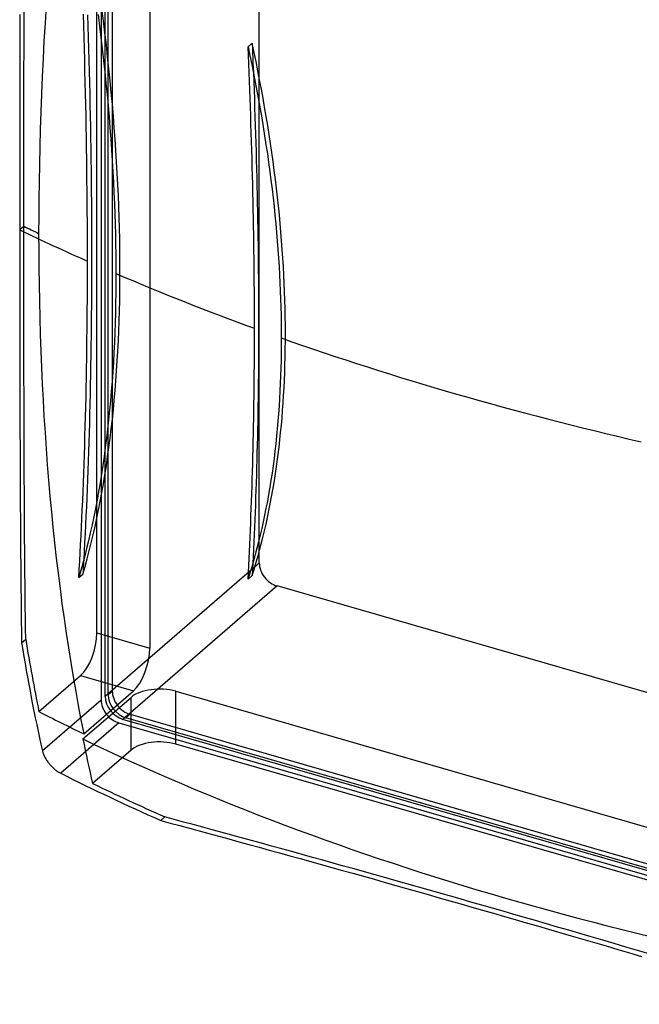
# Model space of a CAD drawing. Header units: millimetres. Extents: x -181 to 124, y -226 to 181.
# Tile 1 of 3: x -181 to -30, y -214 to 26. Entities that reach past the tile are written whole.
import ezdxf

# ---------------------------------------------------------------- set-up
doc = ezdxf.new("R2010")
doc.units = ezdxf.units.MM
doc.layers.add('MAIN-1', color=7, linetype='Continuous')
doc.layers.add('MAIN-2', color=7, linetype='Continuous')

msp = doc.modelspace()

# ---------------------------------------------------------------- linework, layer by layer
at = {"layer": 'MAIN-1'}
for p, q in [((-181.21, 27.43), (-181.22, 23.97)), ((-165.69, 24.72), (-165.77, 27.5)), ((-164.74, 27.39), (-164.66, 24.61)), ((-162.2, 27.42), (-161.85, 24.63)), ((-165.61, 21.95), (-165.69, 24.72)), ((-164.66, 24.61), (-164.58, 21.84)), ((-161.85, 24.63), (-161.51, 21.84)), ((-181.22, 23.97), (-181.23, 20.52)), ((-165.53, 19.19), (-165.61, 21.95)), ((-164.58, 21.84), (-164.5, 19.08)), ((-161.51, 21.84), (-161.18, 19.06)), ((-181.23, 20.52), (-181.23, 17.1)), ((-165.46, 16.44), (-165.53, 19.19)), ((-125.62, 17.51), (-125.71, 19.59)), ((-125.71, 19.59), (-125.26, 17.44)), ((-181.23, 17.1), (-181.24, 13.7)), ((-164.5, 19.08), (-164.43, 16.34)), ((-161.18, 19.06), (-160.87, 16.28)), ((-125.54, 15.42), (-125.62, 17.51)), ((-125.26, 17.44), (-124.81, 15.29)), ((-165.39, 13.69), (-165.46, 16.44)), ((-164.43, 16.34), (-164.36, 13.6)), ((-160.87, 16.28), (-160.57, 13.51)), ((-125.45, 13.33), (-125.54, 15.42)), ((-124.81, 15.29), (-124.38, 13.13)), ((-181.24, 13.7), (-181.25, 10.33)), ((-165.32, 10.96), (-165.39, 13.69)), ((-164.36, 13.6), (-164.3, 10.87)), ((-160.57, 13.51), (-160.29, 10.75)), ((-125.37, 11.23), (-125.45, 13.33)), ((-124.42, 13.34), (-124.33, 11.18)), ((-124.38, 13.13), (-123.95, 10.97)), ((-181.25, 10.33), (-181.25, 6.98)), ((-165.26, 8.23), (-165.32, 10.96)), ((-164.3, 10.87), (-164.24, 8.16)), ((-160.29, 10.75), (-160.03, 8)), ((-125.29, 9.13), (-125.37, 11.23)), ((-124.33, 11.18), (-124.25, 9.02)), ((-123.95, 10.97), (-123.54, 8.8)), ((-165.2, 5.52), (-165.26, 8.23)), ((-164.24, 8.16), (-164.18, 5.46)), ((-160.03, 8), (-159.78, 5.27)), ((-125.21, 7.03), (-125.29, 9.13)), ((-124.25, 9.02), (-124.17, 6.87)), ((-123.54, 8.8), (-123.14, 6.63)), ((-181.25, 6.98), (-181.26, 3.66)), ((-165.14, 2.83), (-165.2, 5.52)), ((-164.18, 5.46), (-164.13, 2.77)), ((-159.78, 5.27), (-159.54, 2.55)), ((-125.14, 4.93), (-125.21, 7.03)), ((-125.06, 2.83), (-125.14, 4.93)), ((-124.17, 6.87), (-124.1, 4.72)), ((-123.14, 6.63), (-122.75, 4.45)), ((-181.26, 3.66), (-181.26, 0.36)), ((-165.09, 0.15), (-165.14, 2.83)), ((-164.13, 2.77), (-164.08, 0.1)), ((-159.54, 2.55), (-159.32, -0.16)), ((-124.99, 0.73), (-125.06, 2.83)), ((-124.1, 4.72), (-124.03, 2.58)), ((-124.03, 2.58), (-123.96, 0.44)), ((-122.75, 4.45), (-122.38, 2.28)), ((-181.26, 0.36), (-181.27, -2.91)), ((-165.05, -2.51), (-165.09, 0.15)), ((-164.08, 0.1), (-164.03, -2.57)), ((-124.93, -1.37), (-124.99, 0.73)), ((-123.96, 0.44), (-123.89, -1.68)), ((-122.38, 2.28), (-122.02, 0.1)), ((-122.02, 0.1), (-121.67, -2.07)), ((-159.32, -0.16), (-159.12, -2.85)), ((-124.86, -3.47), (-124.93, -1.37)), ((-123.89, -1.68), (-123.83, -3.8)), ((-121.67, -2.07), (-121.34, -4.25)), ((-181.27, -2.91), (-181.27, -6.15)), ((-165, -5.15), (-165.05, -2.51)), ((-164.03, -2.57), (-163.99, -5.22)), ((-159.12, -2.85), (-158.93, -5.52)), ((-124.8, -5.56), (-124.86, -3.47)), ((-123.83, -3.8), (-123.76, -5.92)), ((-121.34, -4.25), (-121.01, -6.42)), ((-181.27, -6.15), (-181.27, -9.37)), ((-164.96, -7.77), (-165, -5.15)), ((-163.99, -5.22), (-163.95, -7.86)), ((-158.93, -5.52), (-158.75, -8.17)), ((-124.74, -7.65), (-124.8, -5.56)), ((-123.76, -5.92), (-123.71, -8.03)), ((-121.01, -6.42), (-120.71, -8.58)), ((-181.27, -9.37), (-181.27, -12.55)), ((-164.93, -10.37), (-164.96, -7.77)), ((-163.95, -7.86), (-163.92, -10.48)), ((-158.75, -8.17), (-158.6, -10.8)), ((-124.68, -9.73), (-124.74, -7.65)), ((-123.71, -8.03), (-123.65, -10.13)), ((-120.71, -8.58), (-120.41, -10.74)), ((-164.9, -12.95), (-164.93, -10.37)), ((-163.92, -10.48), (-163.89, -13.1)), ((-158.6, -10.8), (-158.46, -13.4)), ((-124.63, -11.81), (-124.68, -9.73)), ((-124.58, -13.88), (-124.63, -11.81)), ((-123.65, -10.13), (-123.6, -12.22)), ((-120.41, -10.74), (-120.14, -12.9)), ((-181.27, -12.55), (-181.28, -15.71)), ((-164.87, -15.5), (-164.9, -12.95)), ((-163.89, -13.1), (-163.86, -15.7)), ((-158.46, -13.4), (-158.33, -15.99)), ((-124.53, -15.94), (-124.58, -13.88)), ((-123.6, -12.22), (-123.55, -14.31)), ((-123.55, -14.31), (-123.5, -16.39)), ((-120.14, -12.9), (-119.87, -15.05)), ((-181.28, -15.71), (-181.28, -18.83)), ((-164.85, -18.03), (-164.87, -15.5)), ((-163.86, -15.7), (-163.84, -18.28)), ((-158.33, -15.99), (-158.22, -18.54)), ((-124.48, -17.99), (-124.53, -15.94)), ((-123.5, -16.39), (-123.46, -18.46)), ((-119.87, -15.05), (-119.62, -17.18)), ((-181.28, -18.83), (-181.28, -21.93)), ((-164.83, -20.53), (-164.85, -18.03)), ((-163.84, -18.28), (-163.82, -20.85)), ((-158.22, -18.54), (-158.13, -21.07)), ((-124.44, -20.03), (-124.48, -17.99)), ((-123.46, -18.46), (-123.41, -20.53)), ((-119.62, -17.18), (-119.39, -19.31)), ((-164.81, -23.01), (-164.83, -20.53)), ((-163.82, -20.85), (-163.8, -23.41)), ((-158.13, -21.07), (-158.05, -23.57)), ((-124.4, -22.07), (-124.44, -20.03)), ((-123.41, -20.53), (-123.38, -22.59)), ((-119.39, -19.31), (-119.17, -21.43)), ((-119.17, -21.43), (-118.96, -23.54)), ((-181.28, -21.93), (-181.28, -24.99)), ((-164.8, -25.45), (-164.81, -23.01)), ((-163.8, -23.41), (-163.79, -25.95)), ((-158.05, -23.57), (-157.98, -26.05)), ((-124.37, -24.09), (-124.4, -22.07)), ((-123.38, -22.59), (-123.34, -24.64)), ((-118.96, -23.54), (-118.77, -25.64)), ((-181.28, -24.99), (-181.28, -28.13)), ((-164.79, -27.87), (-164.8, -25.45)), ((-163.79, -25.95), (-163.79, -28.48)), ((-157.98, -26.05), (-157.93, -28.49)), ((-124.33, -26.1), (-124.37, -24.09)), ((-124.3, -28.09), (-124.33, -26.1)), ((-123.34, -24.64), (-123.31, -26.68)), ((-118.77, -25.64), (-118.6, -27.72)), ((-181.28, -28.13), (-181.28, -31.27)), ((-164.78, -30.25), (-164.79, -27.87)), ((-163.79, -28.48), (-163.78, -30.99)), ((-157.93, -28.49), (-157.9, -30.9)), ((-124.27, -30.07), (-124.3, -28.09)), ((-123.31, -26.68), (-123.28, -28.72)), ((-123.28, -28.72), (-123.25, -30.75)), ((-118.6, -27.72), (-118.44, -29.79)), ((-164.78, -32.61), (-164.78, -30.25)), ((-163.78, -30.99), (-163.78, -33.49)), ((-157.9, -30.9), (-157.88, -33.28)), ((-124.25, -32.04), (-124.27, -30.07)), ((-123.25, -30.75), (-123.23, -32.77)), ((-118.44, -29.79), (-118.29, -31.84)), ((-181.28, -31.27), (-181.28, -34.4)), ((-164.78, -34.95), (-164.78, -32.61)), ((-163.78, -33.49), (-163.79, -35.98)), ((-157.88, -33.28), (-157.87, -35.62)), ((-124.23, -33.99), (-124.25, -32.04)), ((-123.23, -32.77), (-123.21, -34.78)), ((-118.29, -31.84), (-118.16, -33.87)), ((-181.28, -34.4), (-181.27, -37.54)), ((-164.79, -37.3), (-164.78, -34.95)), ((-157.87, -35.62), (-157.88, -38.02)), ((-124.21, -35.93), (-124.23, -33.99)), ((-124.19, -37.85), (-124.21, -35.93)), ((-123.21, -34.78), (-123.19, -36.79)), ((-118.16, -33.87), (-118.04, -35.89)), ((-118.04, -35.89), (-117.94, -37.89)), ((-181.27, -37.54), (-181.27, -40.67)), ((-164.8, -39.66), (-164.79, -37.3)), ((-163.79, -35.98), (-163.8, -38.47)), ((-157.88, -38.02), (-157.9, -40.42)), ((-124.17, -39.75), (-124.19, -37.85)), ((-123.19, -36.79), (-123.18, -38.79)), ((-117.94, -37.89), (-117.85, -39.87)), ((-181.27, -40.67), (-181.27, -43.79)), ((-164.81, -42.03), (-164.8, -39.66)), ((-163.8, -38.47), (-163.81, -40.94)), ((-157.9, -40.42), (-157.94, -42.82)), ((-124.16, -41.63), (-124.17, -39.75)), ((-123.18, -38.79), (-123.16, -40.78)), ((-117.85, -39.87), (-117.78, -41.83)), ((-164.83, -44.41), (-164.81, -42.03)), ((-163.81, -40.94), (-163.83, -43.4)), ((-157.94, -42.82), (-157.99, -45.23)), ((-124.15, -43.49), (-124.16, -41.63)), ((-123.16, -40.78), (-123.15, -42.76)), ((-123.15, -42.76), (-123.15, -44.73)), ((-117.78, -41.83), (-117.72, -43.77)), ((-181.27, -43.79), (-181.27, -46.92)), ((-164.85, -46.79), (-164.83, -44.41)), ((-163.83, -43.4), (-163.85, -45.85)), ((-157.99, -45.23), (-158.06, -47.63)), ((-124.15, -45.34), (-124.15, -43.49)), ((-124.14, -47.16), (-124.15, -45.34)), ((-123.15, -44.73), (-123.14, -46.7)), ((-117.72, -43.77), (-117.67, -45.69)), ((-181.27, -46.92), (-181.26, -50.03)), ((-164.87, -49.17), (-164.85, -46.79)), ((-163.85, -45.85), (-163.87, -48.3)), ((-158.06, -47.63), (-158.14, -50.03)), ((-124.14, -48.96), (-124.14, -47.16)), ((-123.14, -46.7), (-123.14, -48.65)), ((-117.67, -45.69), (-117.64, -47.59)), ((-117.64, -47.59), (-117.62, -49.46)), ((-181.26, -50.03), (-181.26, -53.14)), ((-164.9, -51.56), (-164.87, -49.17)), ((-163.87, -48.3), (-163.9, -50.73)), ((-158.14, -50.03), (-158.24, -52.43)), ((-124.14, -50.76), (-124.14, -48.96)), ((-123.14, -48.65), (-123.15, -50.6)), ((-117.62, -49.46), (-117.61, -51.31)), ((-164.93, -53.94), (-164.9, -51.56)), ((-163.9, -50.73), (-163.93, -53.15)), ((-158.24, -52.43), (-158.36, -54.82)), ((-124.15, -52.56), (-124.14, -50.76)), ((-124.15, -54.38), (-124.15, -52.56)), ((-123.15, -52.55), (-123.16, -54.49)), ((-123.15, -50.6), (-123.15, -52.55)), ((-117.61, -51.31), (-117.62, -53.14)), ((-181.26, -53.14), (-181.25, -56.23)), ((-164.96, -56.32), (-164.93, -53.94)), ((-163.93, -53.15), (-163.97, -55.56)), ((-158.36, -54.82), (-158.49, -57.2)), ((-124.16, -56.2), (-124.15, -54.38)), ((-123.16, -54.49), (-123.17, -56.42)), ((-117.64, -54.99), (-117.67, -56.83)), ((-117.62, -53.14), (-117.64, -54.99)), ((-181.25, -56.23), (-181.25, -59.32)), ((-165, -58.7), (-164.96, -56.32)), ((-163.97, -55.56), (-164.01, -57.96)), ((-158.49, -57.2), (-158.64, -59.57)), ((-124.17, -58.03), (-124.16, -56.2)), ((-123.17, -56.42), (-123.18, -58.35)), ((-117.67, -56.83), (-117.72, -58.68)), ((-181.25, -59.32), (-181.24, -62.4)), ((-165.05, -61.08), (-165, -58.7)), ((-164.01, -57.96), (-164.05, -60.34)), ((-158.64, -59.57), (-158.81, -61.92)), ((-124.21, -61.7), (-124.19, -59.86)), ((-124.19, -59.86), (-124.17, -58.03)), ((-123.18, -58.35), (-123.2, -60.28)), ((-117.72, -58.68), (-117.78, -60.53)), ((-165.09, -63.45), (-165.05, -61.08)), ((-164.05, -60.34), (-164.1, -62.72)), ((-158.81, -61.92), (-158.99, -64.27)), ((-124.23, -63.54), (-124.21, -61.7)), ((-123.22, -62.19), (-123.24, -64.11)), ((-123.2, -60.28), (-123.22, -62.19)), ((-117.78, -60.53), (-117.85, -62.38)), ((-181.24, -62.4), (-181.23, -65.47)), ((-165.14, -65.81), (-165.09, -63.45)), ((-164.1, -62.72), (-164.15, -65.08)), ((-158.99, -64.27), (-159.19, -66.6)), ((-124.25, -65.39), (-124.23, -63.54)), ((-123.24, -64.11), (-123.27, -66.01)), ((-117.94, -64.23), (-118.04, -66.08)), ((-117.85, -62.38), (-117.94, -64.23)), ((-181.23, -65.47), (-181.22, -68.52)), ((-165.2, -68.16), (-165.14, -65.81)), ((-164.15, -65.08), (-164.2, -67.43)), ((-159.19, -66.6), (-159.41, -68.91)), ((-124.27, -67.24), (-124.25, -65.39)), ((-123.27, -66.01), (-123.3, -67.91)), ((-118.04, -66.08), (-118.16, -67.92)), ((-181.22, -68.52), (-181.21, -71.56)), ((-165.26, -70.5), (-165.2, -68.16)), ((-164.2, -67.43), (-164.26, -69.77)), ((-159.41, -68.91), (-159.64, -71.2)), ((-124.33, -70.93), (-124.3, -69.08)), ((-124.3, -69.08), (-124.27, -67.24)), ((-123.3, -67.91), (-123.33, -69.8)), ((-118.16, -67.92), (-118.29, -69.76)), ((-181.21, -71.56), (-181.21, -74.58)), ((-165.32, -72.84), (-165.26, -70.5)), ((-164.26, -69.77), (-164.32, -72.1)), ((-159.64, -71.2), (-159.89, -73.48)), ((-124.37, -72.78), (-124.33, -70.93)), ((-123.36, -71.69), (-123.4, -73.57)), ((-123.33, -69.8), (-123.36, -71.69)), ((-118.44, -71.59), (-118.6, -73.42)), ((-118.29, -69.76), (-118.44, -71.59)), ((-165.39, -75.16), (-165.32, -72.84)), ((-164.32, -72.1), (-164.39, -74.41)), ((-159.89, -73.48), (-160.16, -75.73)), ((-124.4, -74.63), (-124.37, -72.78)), ((-123.4, -73.57), (-123.44, -75.44)), ((-118.6, -73.42), (-118.77, -75.24)), ((-181.21, -74.58), (-181.19, -77.59)), ((-165.46, -77.46), (-165.39, -75.16)), ((-164.39, -74.41), (-164.46, -76.71)), ((-160.16, -75.73), (-160.44, -77.96)), ((-124.48, -78.31), (-124.44, -76.47)), ((-124.44, -76.47), (-124.4, -74.63)), ((-123.44, -75.44), (-123.48, -77.31)), ((-118.77, -75.24), (-118.96, -77.05)), ((-181.19, -77.59), (-181.18, -80.58)), ((-165.53, -79.75), (-165.46, -77.46)), ((-164.53, -79), (-164.61, -81.27)), ((-164.46, -76.71), (-164.53, -79)), ((-160.44, -77.96), (-160.74, -80.16)), ((-124.53, -80.15), (-124.48, -78.31)), ((-123.48, -77.31), (-123.53, -79.17)), ((-119.17, -78.85), (-119.39, -80.64)), ((-118.96, -77.05), (-119.17, -78.85)), ((-181.18, -80.58), (-181.17, -83.56)), ((-165.61, -82.02), (-165.53, -79.75)), ((-164.61, -81.27), (-164.69, -83.53)), ((-160.74, -80.16), (-161.05, -82.34)), ((-124.58, -81.98), (-124.53, -80.15)), ((-123.58, -81.02), (-123.63, -82.87)), ((-123.53, -79.17), (-123.58, -81.02)), ((-119.39, -80.64), (-119.62, -82.41)), ((-181.17, -83.56), (-181.16, -86.51)), ((-165.69, -84.28), (-165.61, -82.02)), ((-164.69, -83.53), (-164.78, -85.77)), ((-161.05, -82.34), (-161.38, -84.5)), ((-124.68, -85.63), (-124.63, -83.81)), ((-124.63, -83.81), (-124.58, -81.98)), ((-123.63, -82.87), (-123.68, -84.71)), ((-119.62, -82.41), (-119.87, -84.18)), ((-165.77, -86.52), (-165.69, -84.28)), ((-164.78, -85.77), (-164.87, -88.01)), ((-161.38, -84.5), (-161.73, -86.62)), ((-124.74, -87.44), (-124.68, -85.63)), ((-123.68, -84.71), (-123.74, -86.54)), ((-120.14, -85.93), (-120.41, -87.66)), ((-119.87, -84.18), (-120.14, -85.93)), ((-181.16, -86.51), (-181.14, -89.45)), ((-165.86, -88.74), (-165.77, -86.52)), ((-164.87, -88.01), (-164.96, -90.22)), ((-161.73, -86.62), (-162.09, -88.72)), ((-124.8, -89.25), (-124.74, -87.44)), ((-123.8, -88.36), (-123.86, -90.18)), ((-123.74, -86.54), (-123.8, -88.36)), ((-120.41, -87.66), (-120.71, -89.38)), ((-181.14, -89.45), (-181.13, -92.36)), ((-166.05, -93.11), (-165.95, -90.94)), ((-165.95, -90.94), (-165.86, -88.74)), ((-164.96, -90.22), (-165.06, -92.42)), ((-162.46, -90.79), (-162.85, -92.83)), ((-162.09, -88.72), (-162.46, -90.79)), ((-124.93, -92.83), (-124.86, -91.04)), ((-124.86, -91.04), (-124.8, -89.25)), ((-123.86, -90.18), (-123.93, -91.99)), ((-120.71, -89.38), (-121.01, -91.09)), ((-181.13, -92.36), (-181.11, -95.26)), ((-166.15, -95.27), (-166.05, -93.11)), ((-165.06, -92.42), (-165.16, -94.61)), ((-162.85, -92.83), (-163.25, -94.83)), ((-124.99, -94.6), (-124.93, -92.83)), ((-123.93, -91.99), (-124, -93.79)), ((-121.34, -92.77), (-121.67, -94.44)), ((-121.01, -91.09), (-121.34, -92.77)), ((-181.11, -95.26), (-181.09, -98.13)), ((-166.25, -97.4), (-166.15, -95.27)), ((-165.16, -94.61), (-165.26, -96.78)), ((-163.25, -94.83), (-163.67, -96.81)), ((-125.06, -96.37), (-124.99, -94.6)), ((-124.07, -95.59), (-124.14, -97.38)), ((-124, -93.79), (-124.07, -95.59)), ((-121.67, -94.44), (-122.02, -96.09)), ((-181.09, -98.13), (-181.07, -100.98)), ((-166.35, -99.5), (-166.25, -97.4)), ((-165.26, -96.78), (-165.37, -98.94)), ((-163.67, -96.81), (-164.1, -98.75)), ((-125.21, -99.86), (-125.14, -98.12)), ((-125.14, -98.12), (-125.06, -96.37)), ((-124.14, -97.38), (-124.22, -99.16)), ((-122.38, -97.72), (-122.75, -99.34)), ((-122.02, -96.09), (-122.38, -97.72)), ((-166.46, -101.59), (-166.35, -99.5)), ((-165.37, -98.94), (-165.47, -101.08)), ((-164.54, -100.65), (-164.99, -102.52)), ((-164.1, -98.75), (-164.54, -100.65)), ((-125.29, -101.59), (-125.21, -99.86)), ((-124.22, -99.16), (-124.3, -100.93)), ((-122.75, -99.34), (-123.14, -100.93)), ((-181.07, -100.98), (-181.05, -103.81)), ((-166.56, -103.64), (-166.46, -101.59)), ((-165.47, -101.08), (-165.59, -103.21)), ((-164.99, -102.52), (-165.45, -104.36)), ((-125.37, -103.3), (-125.29, -101.59)), ((-124.38, -102.69), (-124.47, -104.45)), ((-124.3, -100.93), (-124.38, -102.69)), ((-123.54, -102.5), (-123.95, -104.04)), ((-123.14, -100.93), (-123.54, -102.5)), ((-181.05, -103.81), (-181.03, -106.61)), ((-166.68, -105.67), (-166.56, -103.64)), ((-165.45, -104.36), (-165.93, -106.15)), ((-165.59, -103.21), (-165.7, -105.32)), ((-125.54, -106.68), (-125.45, -105)), ((-125.45, -105), (-125.37, -103.3)), ((-124.47, -104.45), (-124.56, -106.19)), ((-123.95, -104.04), (-124.38, -105.57)), ((-181.03, -106.61), (-181, -109.39)), ((-166.9, -109.64), (-166.79, -107.67)), ((-166.79, -107.67), (-166.68, -105.67)), ((-165.93, -106.15), (-166.41, -107.92)), ((-125.62, -108.35), (-125.54, -106.68)), ((-124.81, -107.07), (-125.26, -108.55)), ((-124.38, -105.57), (-124.81, -107.07)), ((-181, -109.39), (-180.98, -112.14)), ((-166.41, -107.92), (-166.9, -109.64)), ((-125.71, -110), (-125.62, -108.35)), ((-125.26, -108.55), (-125.71, -110)), ((-180.98, -112.14), (-180.95, -114.87)), ((-180.95, -114.87), (-180.92, -117.57)), ((-180.92, -117.57), (-180.89, -120.24)), ((-180.89, -120.24), (-180.86, -122.88)), ((-180.86, -122.88), (-180.82, -125.5)), ((-175.76, -151.81), (-175.72, -151.96)), ((-175.72, -151.96), (-175.68, -152.12)), ((-175.68, -152.12), (-175.63, -152.29)), ((-175.63, -152.29), (-175.57, -152.46)), ((-175.57, -152.46), (-175.5, -152.63)), ((-175.5, -152.63), (-175.43, -152.81)), ((-175.43, -152.81), (-175.35, -152.99)), ((-175.35, -152.99), (-175.26, -153.17)), ((-175.26, -153.17), (-175.16, -153.36)), ((-175.16, -153.36), (-175.06, -153.54)), ((-175.06, -153.54), (-174.95, -153.73)), ((-174.95, -153.73), (-174.84, -153.92)), ((-174.84, -153.92), (-174.72, -154.1)), ((-174.72, -154.1), (-174.6, -154.28)), ((-174.6, -154.28), (-174.47, -154.46)), ((-174.47, -154.46), (-174.34, -154.64)), ((-174.34, -154.64), (-174.2, -154.82)), ((-174.2, -154.82), (-174.06, -154.99)), ((-174.06, -154.99), (-173.92, -155.15)), ((-173.92, -155.15), (-173.77, -155.32)), ((-173.77, -155.32), (-173.62, -155.49)), ((-173.62, -155.49), (-173.46, -155.65)), ((-173.46, -155.65), (-173.3, -155.81)), ((-173.3, -155.81), (-173.13, -155.97)), ((-173.13, -155.97), (-172.97, -156.12)), ((-172.97, -156.12), (-172.8, -156.27)), ((-172.8, -156.27), (-172.63, -156.41)), ((-172.63, -156.41), (-172.46, -156.54)), ((-172.46, -156.54), (-172.29, -156.67)), ((-172.29, -156.67), (-172.12, -156.79)), ((-172.12, -156.79), (-171.95, -156.9)), ((-171.95, -156.9), (-171.78, -157.01)), ((-171.78, -157.01), (-171.62, -157.1)), ((-171.62, -157.1), (-171.46, -157.19)), ((-171.46, -157.19), (-171.3, -157.28)), ((-146.93, -168.77), (-144.63, -169.39)), ((-144.63, -169.39), (-142.31, -170.02)), ((-142.31, -170.02), (-139.97, -170.66)), ((-139.97, -170.66), (-137.6, -171.3)), ((-137.6, -171.3), (-135.22, -171.95)), ((-135.22, -171.95), (-132.82, -172.61)), ((-132.82, -172.61), (-130.4, -173.27)), ((-130.4, -173.27), (-127.96, -173.93)), ((-127.96, -173.93), (-125.51, -174.61)), ((-125.51, -174.61), (-123.04, -175.29)), ((-123.04, -175.29), (-120.55, -175.97)), ((-120.55, -175.97), (-118.05, -176.66)), ((-118.05, -176.66), (-115.53, -177.36)), ((-115.53, -177.36), (-113, -178.06)), ((-113, -178.06), (-110.46, -178.76)), ((-110.46, -178.76), (-107.91, -179.47)), ((-107.91, -179.47), (-105.34, -180.19)), ((-105.34, -180.19), (-102.76, -180.91)), ((-102.76, -180.91), (-100.17, -181.63)), ((-100.17, -181.63), (-97.58, -182.36)), ((-97.58, -182.36), (-94.97, -183.09)), ((-94.97, -183.09), (-92.36, -183.83)), ((-92.36, -183.83), (-89.74, -184.57)), ((-89.74, -184.57), (-87.11, -185.31)), ((-87.11, -185.31), (-84.48, -186.06)), ((-84.48, -186.06), (-81.84, -186.81)), ((-81.84, -186.81), (-79.2, -187.56)), ((-79.2, -187.56), (-76.56, -188.31)), ((-76.56, -188.31), (-73.92, -189.07)), ((-73.92, -189.07), (-71.27, -189.83)), ((-71.27, -189.83), (-68.62, -190.59)), ((-68.62, -190.59), (-65.98, -191.35)), ((-65.98, -191.35), (-63.33, -192.11)), ((-63.33, -192.11), (-60.68, -192.88)), ((-60.68, -192.88), (-58, -193.66)), ((-58, -193.66), (-55.29, -194.44)), ((-55.29, -194.44), (-52.57, -195.23)), ((-52.57, -195.23), (-49.81, -196.04)), ((-49.81, -196.04), (-47.04, -196.84)), ((-47.04, -196.84), (-44.25, -197.66)), ((-44.25, -197.66), (-41.43, -198.49)), ((-41.43, -198.49), (-38.59, -199.32)), ((-38.59, -199.32), (-35.74, -200.16)), ((-35.74, -200.16), (-32.86, -201)), ((-32.86, -201), (-29.97, -201.86))]:
    msp.add_line(p, q, dxfattribs=at)
for centre, major_axis, ratio, start_param, end_param in [((200, 173.21), (-550, 0), 0.5, 0.804832, 0.845654), ((200, 173.21), (-550, 0), 0.5, 0.862328, 0.940541), ((200, 173.21), (-550, 0), 0.5, 0.955159, 1.047198), ((200, 173.21), (-550, 0), 0.5, 1.047198, 1.139237), ((77.02, 208.71), (-147.37, -510.51), 0.433013, -0.739385, -0.670014), ((200, 27.28), (523.55, 0), 0.5, -2.359151, -2.295154)]:
    msp.add_ellipse(centre, major_axis=major_axis, ratio=ratio, start_param=start_param, end_param=end_param, dxfattribs=at)
at = {"layer": 'MAIN-2'}
for p, q in [((-122.98, -106.1), (-122.98, 177.1)), ((-160.48, -138.57), (-160.48, 144.62)), ((-161.48, 143.75), (-161.48, -139.44)), ((-159.74, -138.21), (-159.74, 141.52)), ((-158.74, 142.39), (-158.74, -137.34)), ((-162.48, -123.11), (-162.48, 125.7)), ((-149.62, 121.98), (-149.62, -126.83)), ((-160.9, 25.9), (-161.28, 28.86)), ((-180.22, 24.83), (-180.21, 28.3)), ((-180.23, 21.39), (-180.22, 24.83)), ((-160.54, 22.96), (-160.9, 25.9)), ((-160.19, 20.02), (-160.54, 22.96)), ((-180.23, 17.96), (-180.23, 21.39)), ((-159.87, 17.1), (-160.19, 20.02)), ((-124.71, 20.45), (-125.71, 19.59)), ((-124.71, 20.45), (-124.66, 19.26)), ((-124.24, 18.21), (-124.71, 20.45)), ((-124.66, 19.26), (-124.61, 18.08)), ((-180.24, 14.56), (-180.23, 17.96)), ((-159.56, 14.2), (-159.87, 17.1)), ((-124.61, 18.08), (-124.56, 16.89)), ((-124.56, 16.89), (-124.51, 15.71)), ((-123.77, 15.98), (-124.24, 18.21)), ((-180.25, 11.19), (-180.24, 14.56)), ((-124.51, 15.71), (-124.46, 14.52)), ((-124.46, 14.52), (-124.42, 13.34)), ((-123.33, 13.75), (-123.77, 15.98)), ((-159.26, 11.3), (-159.56, 14.2)), ((-122.89, 11.52), (-123.33, 13.75)), ((-180.25, 7.84), (-180.25, 11.19)), ((-158.98, 8.43), (-159.26, 11.3)), ((-122.47, 9.29), (-122.89, 11.52)), ((-180.26, 4.52), (-180.25, 7.84)), ((-158.72, 5.56), (-158.98, 8.43)), ((-122.06, 7.07), (-122.47, 9.29)), ((-158.48, 2.72), (-158.72, 5.56)), ((-121.67, 4.85), (-122.06, 7.07)), ((-121.29, 2.63), (-121.67, 4.85)), ((-180.26, 1.22), (-180.26, 4.52)), ((-158.26, -0.11), (-158.48, 2.72)), ((-120.93, 0.42), (-121.29, 2.63)), ((-180.27, -2.05), (-180.26, 1.22)), ((-120.58, -1.78), (-120.93, 0.42)), ((-180.27, -5.3), (-180.27, -2.05)), ((-158.05, -2.91), (-158.26, -0.11)), ((-120.25, -3.98), (-120.58, -1.78)), ((-157.86, -5.7), (-158.05, -2.91)), ((-119.93, -6.17), (-120.25, -3.98)), ((-180.27, -8.51), (-180.27, -5.3)), ((-157.68, -8.46), (-157.86, -5.7)), ((-119.62, -8.36), (-119.93, -6.17)), ((-180.27, -11.69), (-180.27, -8.51)), ((-157.53, -11.21), (-157.68, -8.46)), ((-119.33, -10.53), (-119.62, -8.36)), ((-180.28, -14.85), (-180.27, -11.69)), ((-157.39, -13.92), (-157.53, -11.21)), ((-119.05, -12.7), (-119.33, -10.53)), ((-157.26, -16.62), (-157.39, -13.92)), ((-118.79, -14.87), (-119.05, -12.7)), ((-180.28, -17.97), (-180.28, -14.85)), ((-157.16, -19.29), (-157.26, -16.62)), ((-118.54, -17.02), (-118.79, -14.87)), ((-180.28, -21.06), (-180.28, -17.97)), ((-118.31, -19.17), (-118.54, -17.02)), ((-118.09, -21.3), (-118.31, -19.17)), ((-180.28, -24.13), (-180.28, -21.06)), ((-157.07, -21.94), (-157.16, -19.29)), ((-117.89, -23.43), (-118.09, -21.3)), ((-157, -24.56), (-157.07, -21.94)), ((-117.7, -25.55), (-117.89, -23.43)), ((-180.28, -24.13), (-181.28, -24.99)), ((-180.28, -27.26), (-180.28, -24.13)), ((-156.94, -27.15), (-157, -24.56)), ((-117.53, -27.66), (-117.7, -25.55)), ((-180.28, -30.4), (-180.28, -27.26)), ((-156.9, -29.71), (-156.94, -27.15)), ((-117.37, -29.75), (-117.53, -27.66)), ((-180.28, -33.53), (-180.28, -30.4)), ((-156.88, -32.25), (-156.9, -29.71)), ((-117.23, -31.84), (-117.37, -29.75)), ((-180.27, -36.66), (-180.28, -33.53)), ((-156.87, -34.75), (-156.88, -32.25)), ((-117.1, -33.91), (-117.23, -31.84)), ((-156.88, -37.24), (-156.87, -34.75)), ((-116.99, -35.98), (-117.1, -33.91)), ((-180.27, -39.79), (-180.27, -36.66)), ((-156.9, -39.73), (-156.88, -37.24)), ((-116.89, -38.03), (-116.99, -35.98)), ((-116.81, -40.07), (-116.89, -38.03)), ((-180.27, -42.92), (-180.27, -39.79)), ((-156.94, -42.21), (-156.9, -39.73)), ((-116.74, -42.09), (-116.81, -40.07)), ((-180.27, -46.04), (-180.27, -42.92)), ((-157, -44.68), (-156.94, -42.21)), ((-116.69, -44.1), (-116.74, -42.09)), ((-157.07, -47.14), (-157, -44.68)), ((-116.65, -46.1), (-116.69, -44.1)), ((-180.26, -49.16), (-180.27, -46.04)), ((-157.16, -49.6), (-157.07, -47.14)), ((-116.62, -48.09), (-116.65, -46.1)), ((-180.26, -52.26), (-180.26, -49.16)), ((-157.26, -52.04), (-157.16, -49.6)), ((-116.61, -50.06), (-116.62, -48.09)), ((-116.62, -52.01), (-116.61, -50.06)), ((-180.25, -55.36), (-180.26, -52.26)), ((-157.39, -54.48), (-157.26, -52.04)), ((-116.64, -53.96), (-116.62, -52.01)), ((-157.53, -56.9), (-157.39, -54.48)), ((-116.67, -55.88), (-116.64, -53.96)), ((-180.25, -58.45), (-180.25, -55.36)), ((-157.68, -59.31), (-157.53, -56.9)), ((-116.72, -57.79), (-116.67, -55.88)), ((-180.24, -61.53), (-180.25, -58.45)), ((-157.86, -61.7), (-157.68, -59.31)), ((-116.85, -61.57), (-116.78, -59.69)), ((-116.78, -59.69), (-116.72, -57.79)), ((-180.23, -64.6), (-180.24, -61.53)), ((-158.05, -64.08), (-157.86, -61.7)), ((-116.94, -63.43), (-116.85, -61.57)), ((-180.22, -67.65), (-180.23, -64.6)), ((-158.26, -66.44), (-158.05, -64.08)), ((-117.05, -65.27), (-116.94, -63.43)), ((-158.48, -68.79), (-158.26, -66.44)), ((-117.29, -68.92), (-117.16, -67.1)), ((-117.16, -67.1), (-117.05, -65.27)), ((-180.21, -70.69), (-180.22, -67.65)), ((-158.72, -71.11), (-158.48, -68.79)), ((-117.44, -70.74), (-117.29, -68.92)), ((-180.21, -73.71), (-180.21, -70.69)), ((-158.98, -73.42), (-158.72, -71.11)), ((-117.6, -72.54), (-117.44, -70.74)), ((-180.19, -76.72), (-180.21, -73.71)), ((-159.26, -75.7), (-158.98, -73.42)), ((-117.77, -74.33), (-117.6, -72.54)), ((-159.56, -77.96), (-159.26, -75.7)), ((-118.16, -77.89), (-117.96, -76.12)), ((-117.96, -76.12), (-117.77, -74.33)), ((-180.18, -79.72), (-180.19, -76.72)), ((-159.87, -80.2), (-159.56, -77.96)), ((-118.37, -79.65), (-118.16, -77.89)), ((-180.17, -82.69), (-180.18, -79.72)), ((-160.19, -82.42), (-159.87, -80.2)), ((-118.85, -83.15), (-118.6, -81.41)), ((-118.6, -81.41), (-118.37, -79.65)), ((-180.16, -85.65), (-180.17, -82.69)), ((-160.54, -84.61), (-160.19, -82.42)), ((-119.11, -84.87), (-118.85, -83.15)), ((-180.14, -88.58), (-180.16, -85.65)), ((-160.9, -86.78), (-160.54, -84.61)), ((-119.38, -86.59), (-119.11, -84.87)), ((-180.13, -91.5), (-180.14, -88.58)), ((-161.28, -88.92), (-160.9, -86.78)), ((-119.97, -89.99), (-119.67, -88.3)), ((-119.67, -88.3), (-119.38, -86.59)), ((-162.08, -93.12), (-161.67, -91.04)), ((-161.67, -91.04), (-161.28, -88.92)), ((-120.29, -91.66), (-119.97, -89.99)), ((-180.11, -94.4), (-180.13, -91.5)), ((-162.51, -95.18), (-162.08, -93.12)), ((-120.97, -94.98), (-120.62, -93.33)), ((-120.62, -93.33), (-120.29, -91.66)), ((-180.09, -97.27), (-180.11, -94.4)), ((-162.95, -97.21), (-162.51, -95.18)), ((-121.32, -96.61), (-120.97, -94.98)), ((-180.07, -100.12), (-180.09, -97.27)), ((-163.4, -99.22), (-162.95, -97.21)), ((-122.09, -99.84), (-121.7, -98.23)), ((-121.7, -98.23), (-121.32, -96.61)), ((-180.05, -102.95), (-180.07, -100.12)), ((-163.87, -101.19), (-163.4, -99.22)), ((-122.49, -101.43), (-122.09, -99.84)), ((-180.03, -105.75), (-180.05, -102.95)), ((-164.36, -103.13), (-163.87, -101.19)), ((-123.34, -104.56), (-122.91, -103)), ((-122.91, -103), (-122.49, -101.43)), ((-165.7, -105.32), (-165.74, -105.9)), ((-165.38, -106.92), (-164.86, -105.04)), ((-164.86, -105.04), (-164.36, -103.13)), ((-123.78, -106.1), (-123.34, -104.56)), ((-180, -108.53), (-180.03, -105.75)), ((-165.9, -108.77), (-165.38, -106.92)), ((-165.84, -107.63), (-165.87, -108.2)), ((-165.8, -107.05), (-165.84, -107.63)), ((-165.77, -106.48), (-165.8, -107.05)), ((-165.74, -105.9), (-165.77, -106.48)), ((-122.98, -106.1), (-160.48, -138.57)), ((-124.71, -109.13), (-124.24, -107.63)), ((-124.63, -107.67), (-124.66, -108.16)), ((-124.61, -107.18), (-124.63, -107.67)), ((-124.58, -106.69), (-124.61, -107.18)), ((-124.56, -106.19), (-124.58, -106.69)), ((-124.24, -107.63), (-123.78, -106.1)), ((-179.98, -111.28), (-180, -108.53)), ((-166.9, -109.64), (-165.9, -108.77)), ((-165.87, -108.2), (-165.9, -108.77)), ((-125.71, -110), (-124.71, -109.13)), ((-124.68, -108.65), (-124.71, -109.13)), ((-124.66, -108.16), (-124.68, -108.65)), ((-179.95, -114.01), (-179.98, -111.28)), ((-118.65, -111.68), (-156.15, -144.15)), ((118.65, -180.18), (-118.65, -111.68)), ((-179.92, -116.71), (-179.95, -114.01)), ((-179.89, -119.38), (-179.92, -116.71)), ((-179.86, -122.02), (-179.89, -119.38)), ((-179.82, -124.63), (-179.86, -122.02)), ((-180.82, -125.5), (-179.82, -124.63)), ((-162.48, -123.11), (-149.62, -126.83)), ((-176.6, -142.27), (-166.48, -133.5)), ((-166.48, -133.5), (-153.62, -137.22)), ((-165.88, -148.92), (-154.18, -138.79)), ((-165.7, -147.68), (-153.62, -137.22)), ((-158.74, -137.34), (-159.74, -138.21)), ((-154.18, -151.65), (-154.18, -138.79)), ((-143.25, -150.18), (-143.25, -137.32)), ((-143.25, -137.32), (64.25, -197.22)), ((-161.48, -139.44), (-175.76, -151.81)), ((-154.41, -142.92), (-155.41, -143.79)), ((78.41, -211.29), (-155.41, -143.79)), ((-154.41, -142.92), (79.41, -210.42)), ((-157.15, -145.02), (-171.3, -157.28)), ((-157.15, -145.02), (80.15, -213.52)), ((81.15, -212.65), (-156.15, -144.15)), ((64.25, -210.08), (-143.25, -150.18)), ((-154.18, -151.65), (-163.54, -159.75)), ((-145.93, -167.91), (-146.93, -168.77)), ((-143.67, -168.52), (-145.93, -167.91)), ((-141.38, -169.14), (-143.67, -168.52)), ((-139.07, -169.76), (-141.38, -169.14)), ((-136.75, -170.4), (-139.07, -169.76)), ((-134.4, -171.04), (-136.75, -170.4)), ((-132.04, -171.68), (-134.4, -171.04)), ((-129.66, -172.33), (-132.04, -171.68)), ((-127.26, -172.99), (-129.66, -172.33)), ((-124.84, -173.65), (-127.26, -172.99)), ((-122.41, -174.32), (-124.84, -173.65)), ((-119.96, -174.99), (-122.41, -174.32)), ((-117.5, -175.67), (-119.96, -174.99)), ((-115.02, -176.35), (-117.5, -175.67)), ((-112.53, -177.04), (-115.02, -176.35)), ((-110.03, -177.74), (-112.53, -177.04)), ((-107.51, -178.44), (-110.03, -177.74)), ((-104.99, -179.14), (-107.51, -178.44)), ((-102.45, -179.85), (-104.99, -179.14)), ((-99.9, -180.56), (-102.45, -179.85)), ((-97.35, -181.28), (-99.9, -180.56)), ((-94.78, -182), (-97.35, -181.28)), ((-92.21, -182.72), (-94.78, -182)), ((-89.63, -183.45), (-92.21, -182.72)), ((-87.04, -184.18), (-89.63, -183.45)), ((-84.45, -184.92), (-87.04, -184.18)), ((-81.86, -185.65), (-84.45, -184.92)), ((-79.26, -186.39), (-81.86, -185.65)), ((-76.66, -187.14), (-79.26, -186.39)), ((-74.05, -187.88), (-76.66, -187.14)), ((-71.45, -188.63), (-74.05, -187.88)), ((-68.84, -189.37), (-71.45, -188.63)), ((-66.24, -190.12), (-68.84, -189.37)), ((-63.63, -190.87), (-66.24, -190.12)), ((-61.03, -191.62), (-63.63, -190.87)), ((-58.4, -192.38), (-61.03, -191.62)), ((-55.76, -193.15), (-58.4, -192.38)), ((-53.08, -193.93), (-55.76, -193.15)), ((-50.39, -194.71), (-53.08, -193.93)), ((-47.67, -195.5), (-50.39, -194.71)), ((-44.93, -196.3), (-47.67, -195.5)), ((-42.17, -197.11), (-44.93, -196.3)), ((-39.38, -197.93), (-42.17, -197.11)), ((-36.58, -198.75), (-39.38, -197.93)), ((-33.76, -199.58), (-36.58, -198.75)), ((-30.92, -200.42), (-33.76, -199.58)), ((-28.07, -201.26), (-30.92, -200.42))]:
    msp.add_line(p, q, dxfattribs=at)
for centre, major_axis, ratio, start_param, end_param in [((90.88, 205.86), (148.41, 514.11), 0.433013, 1.871457, 2.158799), ((201, 174.07), (550, 0), 0.5, -2.336761, -2.327687), ((90.88, 205.86), (148.41, 514.11), 0.433013, 2.158799, 2.446141), ((-118.65, -107.35), (-3.27, 3.78), 0.75, 0.713724, 2.284521), ((78.02, 209.57), (-147.37, -510.51), 0.433013, -0.739385, -0.693366), ((-166.48, -126.58), (-2.22, -7.69), 0.433013, 0.588003, 2.158799), ((-153.62, -130.29), (-2.22, -7.69), 0.433013, 0.588003, 2.158799), ((-156.15, -139.82), (3.27, -3.78), 0.75, -2.427868, -0.857072), ((-155.41, -139.46), (3.27, -3.78), 0.75, -2.427868, -0.857072), ((-154.41, -138.59), (-3.27, 3.78), 0.75, 0.713724, 2.284521), ((-147.25, -140.79), (8, 0), 0.5, 1.047198, 2.617994), ((-157.15, -140.69), (-3.27, 3.78), 0.75, 0.713724, 2.284521), ((201, 42.74), (528.68, 0), 0.5, -2.366328, -2.337281), ((90.32, 206.02), (-148.37, -513.96), 0.433013, -0.691465, -0.662353), ((201, 41.01), (-528.1, 0), 0.5, 0.802772, 1.291623), ((-147.25, -153.65), (8, 0), 0.5, 1.047198, 2.617994), ((201, 28.15), (523.55, 0), 0.5, -2.340988, -2.295154)]:
    msp.add_ellipse(centre, major_axis=major_axis, ratio=ratio, start_param=start_param, end_param=end_param, dxfattribs=at)

doc.saveas('drawing.dxf')
